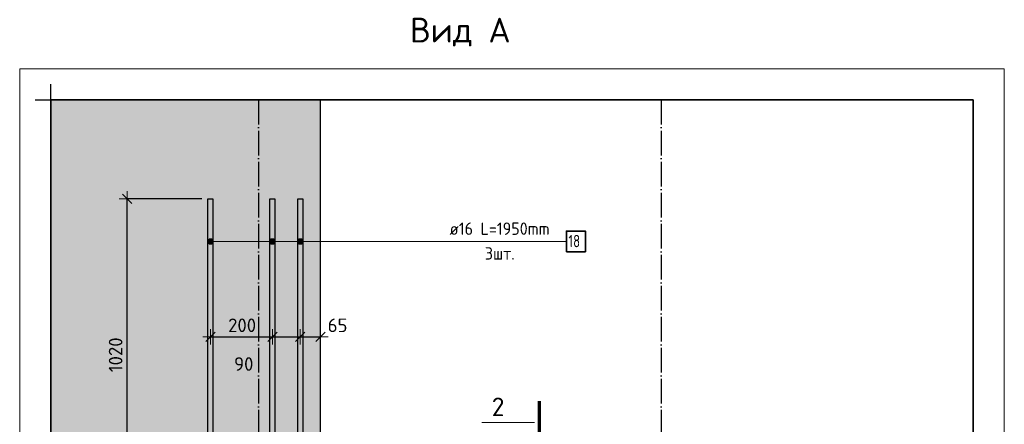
# Model space of a CAD drawing. Header units: millimetres. Extents: x -2258 to 68686, y -2266 to 30725.
# Tile 32 of 83: x 15307 to 18485, y 24746 to 26053. Entities that reach past the tile are written whole.
import ezdxf

# ---------------------------------------------------------------- set-up
doc = ezdxf.new("R2010")
doc.units = ezdxf.units.MM
doc.header["$PDMODE"] = 65
doc.linetypes.add('______11', pattern=[100, 80, -10, 0, -10])
doc.linetypes.add('______5', pattern=[220, 160, -20, 20, -20])
doc.layers.add('Standard', color=7, linetype='Continuous', lineweight=25)
doc.layers.add('Размерная линия_ общее', color=7, linetype='Continuous', lineweight=13)
doc.layers.add('Арм.стержн. вертикальными 2', color=7, linetype='Continuous', lineweight=35, true_color=0x006e00)
doc.layers.add('Осевая линия_ общее', color=7, linetype='______5', lineweight=13, true_color=0xa0a0a0)
doc.styles.add('ISOCPEUR', font='ISOCPEUR')
doc.dimstyles.new('DIMSTYLE_15', dxfattribs={"dimtxt": 44, "dimasz": 50, "dimexe": 0, "dimexo": 0.001, "dimgap": 22, "dimtad": 2, "dimdec": 0, "dimrnd": 5, "dimzin": 12, "dimdsep": 46, "dimtxsty": 'ISOCPEUR', "dimblk1": 'ALL_ML_STRICH', "dimblk2": 'ALL_ML_STRICH', "dimsah": 1, "dimcen": 0, "dimse1": 1, "dimse2": 1, "dimclrd": 7, "dimclre": 256, "dimclrt": 7, "dimadec": 0, "dimazin": 0, "dimtfac": 1, "dimtdec": 0, "dimtix": 1, "dimtmove": 2, "dimatfit": 3, "dimfxl": 0, "dimtzin": 0, "dimlwd": 0, "dimlwe": -3, "dimarcsym": 0})
doc.dimstyles.new('DIMSTYLE_17', dxfattribs={"dimtxt": 44, "dimasz": 50, "dimexe": 0, "dimexo": 0.001, "dimgap": 22, "dimtad": 0, "dimdec": 0, "dimrnd": 5, "dimzin": 12, "dimdsep": 46, "dimtxsty": 'ISOCPEUR', "dimblk1": 'ALL_ML_STRICH', "dimblk2": 'ALL_ML_STRICH', "dimsah": 1, "dimcen": 0, "dimse1": 1, "dimse2": 1, "dimclrd": 7, "dimclre": 256, "dimclrt": 7, "dimadec": 0, "dimazin": 0, "dimtfac": 1, "dimtdec": 0, "dimtix": 1, "dimtmove": 2, "dimatfit": 3, "dimfxl": 0, "dimtvp": 1.2, "dimtzin": 0, "dimlwd": 0, "dimlwe": -3, "dimarcsym": 0})
doc.dimstyles.new('DIMSTYLE_3', dxfattribs={"dimtxt": 44, "dimasz": 50, "dimexe": 0, "dimexo": 0, "dimgap": 22, "dimtad": 2, "dimdec": 0, "dimrnd": 5, "dimzin": 12, "dimdsep": 46, "dimtxsty": 'ISOCPEUR', "dimblk1": 'ALL_ML_STRICH', "dimblk2": 'ALL_ML_STRICH', "dimsah": 1, "dimcen": 0, "dimclrd": 7, "dimclre": 256, "dimclrt": 7, "dimadec": 0, "dimazin": 0, "dimtfac": 1, "dimtdec": 0, "dimtix": 1, "dimtmove": 2, "dimatfit": 3, "dimfxl": 0, "dimtzin": 0, "dimlwd": 0, "dimlwe": -3, "dimarcsym": 0})
doc.dimstyles.new('DIMSTYLE_7', dxfattribs={"dimtxt": 44, "dimasz": 50, "dimexe": 0, "dimexo": 0.001, "dimgap": 22, "dimtad": 2, "dimdec": 0, "dimrnd": 5, "dimzin": 12, "dimdsep": 46, "dimtxsty": 'ISOCPEUR', "dimblk1": 'ALL_ML_STRICH', "dimblk2": 'ALL_ML_STRICH', "dimsah": 1, "dimcen": 0, "dimse1": 1, "dimse2": 1, "dimclrd": 7, "dimclre": 256, "dimclrt": 7, "dimadec": 0, "dimazin": 0, "dimtfac": 1, "dimtdec": 0, "dimtix": 1, "dimtmove": 2, "dimatfit": 3, "dimfxl": 0, "dimtvp": 1.2, "dimtzin": 0, "dimlwd": 0, "dimlwe": -3, "dimarcsym": 0})

# ---------------------------------------------------------------- blocks, each defined once
blk = doc.blocks.new('ALL_ML_STRICH')
at = {"color": 0, "linetype": 'ByBlock', "lineweight": -2}
for p, q in [((-1, 0), (0.5, 0)), ((-0.3, -0.3), (0.3, 0.3)), ((0, -0.5), (0, 0.5))]:
    blk.add_line(p, q, dxfattribs=at)
blk = doc.blocks.new('*D189')
at = {"layer": 'DEFPOINTS', "color": 7, "linetype": 'Continuous', "lineweight": 13, "transparency": 33554687}
for p in [(15914.6, 25474.1), (15653.5, 24454.1), (15891.6, 24454.1)]:
    blk.add_point(p, dxfattribs=at)
at = {"layer": 'Размерная линия_ общее', "color": 253, "linetype": 'Continuous', "lineweight": -2, "true_color": 0xa0a0a0, "transparency": 33554687}
for p, q in [((15894.6, 25474.1), (15653.5, 25474.1)), ((15871.6, 24454.1), (15653.5, 24454.1))]:
    blk.add_line(p, q, dxfattribs=at)
at = {"layer": 'Размерная линия_ общее', "color": 7, "linetype": 'Continuous', "lineweight": -2, "transparency": 33554687}
blk.add_line((15653.5, 24454.1), (15653.5, 25474.1), dxfattribs=at)
at = {"layer": 'Размерная линия_ общее', "color": 7, "linetype": 'Continuous', "lineweight": 13, "transparency": 33554687, "xscale": 50, "yscale": 50, "zscale": 50}
for p, rotation in [((15653.5, 25474.1), 90), ((15653.5, 24454.1), 270)]:
    blk.add_blockref('ALL_ML_STRICH', p, dxfattribs=dict(at, rotation=rotation))
at = {"layer": 'Размерная линия_ общее', "color": 7, "linetype": 'Continuous', "lineweight": 13, "transparency": 33554687, "insert": (15616.5, 24970.7), "char_height": 44, "width": 176, "attachment_point": 5, "rotation": 90, "style": 'ISOCPEUR'}
blk.add_mtext('\\A1;{1020}', dxfattribs=at)
blk = doc.blocks.new('*D380')
at = {"layer": 'DEFPOINTS', "color": 7, "linetype": 'Continuous', "lineweight": 13, "transparency": 33554687}
for p in [(15922.6, 25035.9), (15922.6, 25029.1), (16122.6, 25035.9)]:
    blk.add_point(p, dxfattribs=at)
at = {"layer": 'Размерная линия_ общее', "color": 7, "linetype": 'Continuous', "lineweight": -2, "transparency": 33554687}
blk.add_line((15922.6, 25029.1), (16122.6, 25029.1), dxfattribs=at)
at = {"layer": 'Размерная линия_ общее', "color": 7, "linetype": 'Continuous', "lineweight": 13, "transparency": 33554687, "xscale": 50, "yscale": 50, "zscale": 50, "rotation": 180}
blk.add_blockref('ALL_ML_STRICH', (15922.6, 25029.1), dxfattribs=at)
at = {"layer": 'Размерная линия_ общее', "color": 7, "linetype": 'Continuous', "lineweight": 13, "transparency": 33554687, "xscale": 50, "yscale": 50, "zscale": 50}
blk.add_blockref('ALL_ML_STRICH', (16122.6, 25029.1), dxfattribs=at)
at = {"layer": 'Размерная линия_ общее', "color": 7, "linetype": 'Continuous', "lineweight": 13, "transparency": 33554687, "insert": (16024.8, 25066.1), "char_height": 44, "width": 132, "attachment_point": 5, "style": 'ISOCPEUR'}
blk.add_mtext('\\A1;{200}', dxfattribs=at)
blk = doc.blocks.new('*D381')
at = {"layer": 'DEFPOINTS', "color": 7, "linetype": 'Continuous', "lineweight": 13, "transparency": 33554687}
for p in [(16122.6, 25035.9), (16122.6, 25029.1), (16212.6, 25031.6)]:
    blk.add_point(p, dxfattribs=at)
at = {"layer": 'Размерная линия_ общее', "color": 7, "linetype": 'Continuous', "lineweight": -2, "transparency": 33554687}
blk.add_line((16122.6, 25029.1), (16212.6, 25029.1), dxfattribs=at)
at = {"layer": 'Размерная линия_ общее', "color": 7, "linetype": 'Continuous', "lineweight": 13, "transparency": 33554687, "xscale": 50, "yscale": 50, "zscale": 50, "rotation": 180}
blk.add_blockref('ALL_ML_STRICH', (16122.6, 25029.1), dxfattribs=at)
at = {"layer": 'Размерная линия_ общее', "color": 7, "linetype": 'Continuous', "lineweight": 13, "transparency": 33554687, "xscale": 50, "yscale": 50, "zscale": 50}
blk.add_blockref('ALL_ML_STRICH', (16212.6, 25029.1), dxfattribs=at)
at = {"layer": 'Размерная линия_ общее', "color": 7, "linetype": 'Continuous', "lineweight": 13, "transparency": 33554687, "insert": (16030.1, 24941.1), "char_height": 44, "width": 88, "attachment_point": 5, "style": 'ISOCPEUR'}
blk.add_mtext('\\A1;{90}', dxfattribs=at)
blk = doc.blocks.new('*D382')
at = {"layer": 'DEFPOINTS', "color": 7, "linetype": 'Continuous', "lineweight": 13, "transparency": 33554687}
for p in [(16212.6, 25031.6), (16212.6, 25029.1), (16277.6, 25028.2)]:
    blk.add_point(p, dxfattribs=at)
at = {"layer": 'Размерная линия_ общее', "color": 7, "linetype": 'Continuous', "lineweight": -2, "transparency": 33554687}
blk.add_line((16212.6, 25029.1), (16277.6, 25029.1), dxfattribs=at)
at = {"layer": 'Размерная линия_ общее', "color": 7, "linetype": 'Continuous', "lineweight": 13, "transparency": 33554687, "xscale": 50, "yscale": 50, "zscale": 50, "rotation": 180}
blk.add_blockref('ALL_ML_STRICH', (16212.6, 25029.1), dxfattribs=at)
at = {"layer": 'Размерная линия_ общее', "color": 7, "linetype": 'Continuous', "lineweight": 13, "transparency": 33554687, "xscale": 50, "yscale": 50, "zscale": 50}
blk.add_blockref('ALL_ML_STRICH', (16277.6, 25029.1), dxfattribs=at)
at = {"layer": 'Размерная линия_ общее', "color": 7, "linetype": 'Continuous', "lineweight": 13, "transparency": 33554687, "insert": (16333, 25066), "char_height": 44, "width": 88, "attachment_point": 5, "style": 'ISOCPEUR'}
blk.add_mtext('\\A1;{65}', dxfattribs=at)

msp = doc.modelspace()

# ---------------------------------------------------------------- hatches: boundary and pattern name
at = {"linetype": 'Continuous', "lineweight": 13, "transparency": 33554687}
msp.add_hatch(color=7, dxfattribs=at).paths.add_polyline_path([(16277.6, 25794.1), (15406.9, 25794.1), (15406.9, 24454.1), (16277.6, 24454.1)])
at = {"layer": 'Арм.стержн. вертикальными 2', "linetype": 'Continuous', "lineweight": 13, "transparency": 33554687}
for points in [[(15914.9, 25332.2), (15914.9, 25341.2), (15913.6, 25336.7)], [(15918.1, 25328.9), (15918.1, 25344.4), (15914.9, 25341.2)], [(15918.1, 25328.9), (15914.9, 25341.2), (15914.9, 25332.2)], [(15922.6, 25327.7), (15922.6, 25345.7), (15918.1, 25344.4)], [(15922.6, 25327.7), (15918.1, 25344.4), (15918.1, 25328.9)], [(15927.1, 25328.9), (15927.1, 25344.4), (15922.6, 25345.7)], [(15927.1, 25328.9), (15922.6, 25345.7), (15922.6, 25327.7)], [(15930.3, 25332.2), (15930.3, 25341.2), (15927.1, 25344.4)], [(15930.3, 25332.2), (15927.1, 25344.4), (15927.1, 25328.9)], [(15930.3, 25341.2), (15930.3, 25332.2), (15931.6, 25336.7)], [(16114.9, 25332.2), (16114.9, 25341.2), (16113.6, 25336.7)], [(16118.1, 25328.9), (16118.1, 25344.4), (16114.9, 25341.2)], [(16118.1, 25328.9), (16114.9, 25341.2), (16114.9, 25332.2)], [(16122.6, 25327.7), (16122.6, 25345.7), (16118.1, 25344.4)], [(16122.6, 25327.7), (16118.1, 25344.4), (16118.1, 25328.9)], [(16127.1, 25328.9), (16127.1, 25344.4), (16122.6, 25345.7)], [(16127.1, 25328.9), (16122.6, 25345.7), (16122.6, 25327.7)], [(16130.3, 25332.2), (16130.3, 25341.2), (16127.1, 25344.4)], [(16130.3, 25332.2), (16127.1, 25344.4), (16127.1, 25328.9)], [(16130.3, 25341.2), (16130.3, 25332.2), (16131.6, 25336.7)], [(16204.9, 25332.2), (16204.9, 25341.2), (16203.6, 25336.7)], [(16208.1, 25328.9), (16208.1, 25344.4), (16204.9, 25341.2)], [(16208.1, 25328.9), (16204.9, 25341.2), (16204.9, 25332.2)], [(16212.6, 25327.7), (16212.6, 25345.7), (16208.1, 25344.4)], [(16212.6, 25327.7), (16208.1, 25344.4), (16208.1, 25328.9)], [(16217.1, 25328.9), (16217.1, 25344.4), (16212.6, 25345.7)], [(16217.1, 25328.9), (16212.6, 25345.7), (16212.6, 25327.7)], [(16220.3, 25332.2), (16220.3, 25341.2), (16217.1, 25344.4)], [(16220.3, 25332.2), (16217.1, 25344.4), (16217.1, 25328.9)], [(16220.3, 25341.2), (16220.3, 25332.2), (16221.6, 25336.7)]]:
    msp.add_hatch(color=7, dxfattribs=at).paths.add_polyline_path(points)

# ---------------------------------------------------------------- linework, layer by layer
at = {"color": 7, "linetype": 'Continuous', "lineweight": 25, "transparency": 33554687}
for p, q in [((15406.9, 24404.1), (15406.9, 25844.1)), ((15356.9, 25794.1), (16327.6, 25794.1)), ((16277.6, 24454.1), (16277.6, 25794.1))]:
    msp.add_line(p, q, dxfattribs=at)
at = {"color": 52, "linetype": 'Continuous', "lineweight": -3, "transparency": 33554687}
for p, q in [((18385.1, 25794.1), (15406.9, 25794.1)), ((15406.9, 25794.1), (18385.1, 25794.1)), ((15406.9, 20905.4), (15406.9, 25794.1)), ((15406.9, 25794.1), (15406.9, 20905.4)), ((18385.1, 20905.4), (18385.1, 25794.1)), ((18385.1, 25794.1), (18385.1, 20905.4))]:
    msp.add_line(p, q, dxfattribs=at)
at = {"layer": 'Standard', "color": 7, "linetype": 'Continuous', "lineweight": 70, "transparency": 33554687}
msp.add_line((16984.5, 24659.9), (16984.5, 24820.7), dxfattribs=at)
at = {"layer": 'Standard', "color": 7, "linetype": 'Continuous', "lineweight": 13, "transparency": 33554687}
msp.add_line((16968.5, 24752.2), (16798.9, 24752.2), dxfattribs=at)
msp.add_lwpolyline([(15306.9, 20805.4), (18485.1, 20805.4), (18485.1, 25894.1), (15306.9, 25894.1), (15306.9, 20805.4)], dxfattribs=at)
at = {"layer": 'Арм.стержн. вертикальными 2', "color": 7, "linetype": 'Continuous', "lineweight": 13, "transparency": 33554687}
for p, q in [((15913.6, 25336.7), (15913.6, 25336.7)), ((15922.6, 25345.7), (15922.6, 25345.7)), ((16485.6, 25336.7), (15922.6, 25336.7)), ((15931.6, 25336.7), (15931.6, 25336.7)), ((16113.6, 25336.7), (16113.6, 25336.7)), ((16122.6, 25345.7), (16122.6, 25345.7)), ((16485.6, 25336.7), (16122.6, 25336.7)), ((16131.6, 25336.7), (16131.6, 25336.7)), ((16203.6, 25336.7), (16203.6, 25336.7)), ((16212.6, 25345.7), (16212.6, 25345.7)), ((16485.6, 25336.7), (16212.6, 25336.7)), ((16221.6, 25336.7), (16221.6, 25336.7)), ((16485.6, 25336.7), (17071.6, 25336.7)), ((15922.6, 25327.7), (15922.6, 25327.7)), ((16122.6, 25327.7), (16122.6, 25327.7)), ((16212.6, 25327.7), (16212.6, 25327.7))]:
    msp.add_line(p, q, dxfattribs=at)
at = {"layer": 'Арм.стержн. вертикальными 2', "color": 7, "linetype": 'Continuous', "lineweight": 25, "transparency": 33554687}
for points in [[(15930.6, 25474.1), (15930.6, 23524.1), (15914.6, 23524.1), (15914.6, 25474.1), (15930.6, 25474.1)], [(16130.6, 25474.1), (16130.6, 23524.1), (16114.6, 23524.1), (16114.6, 25474.1), (16130.6, 25474.1)], [(16220.6, 25474.1), (16220.6, 23524.1), (16204.6, 23524.1), (16204.6, 25474.1), (16220.6, 25474.1)]]:
    msp.add_lwpolyline(points, dxfattribs=at)
at = {"layer": 'Арм.стержн. вертикальными 2', "color": 7, "linetype": 'Continuous', "lineweight": 35, "transparency": 33554687}
msp.add_lwpolyline([(17071.6, 25303.3), (17133, 25303.3), (17133, 25370), (17071.6, 25370), (17071.6, 25303.3)], dxfattribs=at)
at = {"layer": 'Арм.стержн. вертикальными 2', "color": 7, "linetype": 'Continuous', "lineweight": 13, "transparency": 33554687}
for centre in [(15922.6, 25336.7), (16122.6, 25336.7), (16212.6, 25336.7)]:
    msp.add_circle(centre, 9, dxfattribs=at)
at = {"layer": 'Осевая линия_ общее', "color": 253, "linetype": '______11', "lineweight": -3, "true_color": 0xa0a0a0, "transparency": 33554687}
for p, q in [((16077.6, 25794.1), (16077.6, 20641)), ((17377.6, 25794.1), (17377.6, 20641))]:
    msp.add_line(p, q, dxfattribs=at)

# ---------------------------------------------------------------- texts
at = {"layer": 'Standard', "color": 7, "linetype": 'Continuous', "lineweight": 13, "transparency": 33554687, "style": 'ISOCPEUR'}
for s, insert, char_height, width, attachment_point in [('\\A1;{\\fISOCPEUR|i0|b0;\\H80.000000;\\W1.000000;\\C7;Вид А}\\P', (16566.3, 26012.6), 80, 333.949, 4), ('\\A1;{\\fISOCPEUR|i0|b0;\\H60.000000;\\W1.000000;\\C7;2}\\P', (16830.6, 24772.8), 60, 65.333, 7)]:
    msp.add_mtext(s, dxfattribs=dict(at, insert=insert, char_height=char_height, width=width, attachment_point=attachment_point))
at = {"layer": 'Арм.стержн. вертикальными 2', "color": 7, "linetype": 'Continuous', "lineweight": 25, "transparency": 33554687, "char_height": 40, "attachment_point": 7, "style": 'ISOCPEUR'}
for s, insert, width in [('\\W0.94;ø16 L=1950mm ', (16694.3, 25358), 382.615), ('\\W0.75;18', (17078.3, 25318), 62.971), ('\\W0.94;3шт. ', (16808.3, 25278), 154.838)]:
    msp.add_mtext(s, dxfattribs=dict(at, insert=insert, width=width))

# ---------------------------------------------------------------- dimensions: what is measured, and where the dimension line sits
at = {"layer": 'Размерная линия_ общее', "color": 7, "linetype": 'Continuous', "lineweight": 13, "transparency": 33554687}
dim = msp.add_linear_dim(base=(15653.5, 25474.1), p1=(15871.6, 24454.1), p2=(15894.6, 25474.1), angle=90, dimstyle='DIMSTYLE_3', override={"dimpost": '<>', "dimclrd": 7, "dimclre": 253, "dimclrt": 7, "dimlwd": 0, "dimlwe": 65533}, dxfattribs=at)
dim.commit()
dim.dimension.update_dxf_attribs({"geometry": '*D189', "text_midpoint": (15616.5, 24970.7), "dimtype": 160})
for base, p1, p2, dimstyle, picture, middle in [((16122.6, 25029.1), (15922.6, 25035.9), (16122.6, 25035.9), 'DIMSTYLE_15', '*D380', (16024.8, 25066.1)), ((16277.6, 25029.1), (16212.6, 25031.6), (16277.6, 25028.2), 'DIMSTYLE_7', '*D382', (16333, 25066)), ((16212.6, 25029.1), (16122.6, 25035.9), (16212.6, 25031.6), 'DIMSTYLE_17', '*D381', (16030.1, 24941.1))]:
    dim = msp.add_linear_dim(base=base, p1=p1, p2=p2, dimstyle=dimstyle, override={"dimpost": '<>', "dimclrd": 7, "dimclre": 253, "dimclrt": 7, "dimlwd": 0, "dimlwe": 65533}, dxfattribs=at)
    dim.commit()
    dim.dimension.update_dxf_attribs({"geometry": picture, "text_midpoint": middle, "dimtype": 160})

doc.saveas('drawing.dxf')
